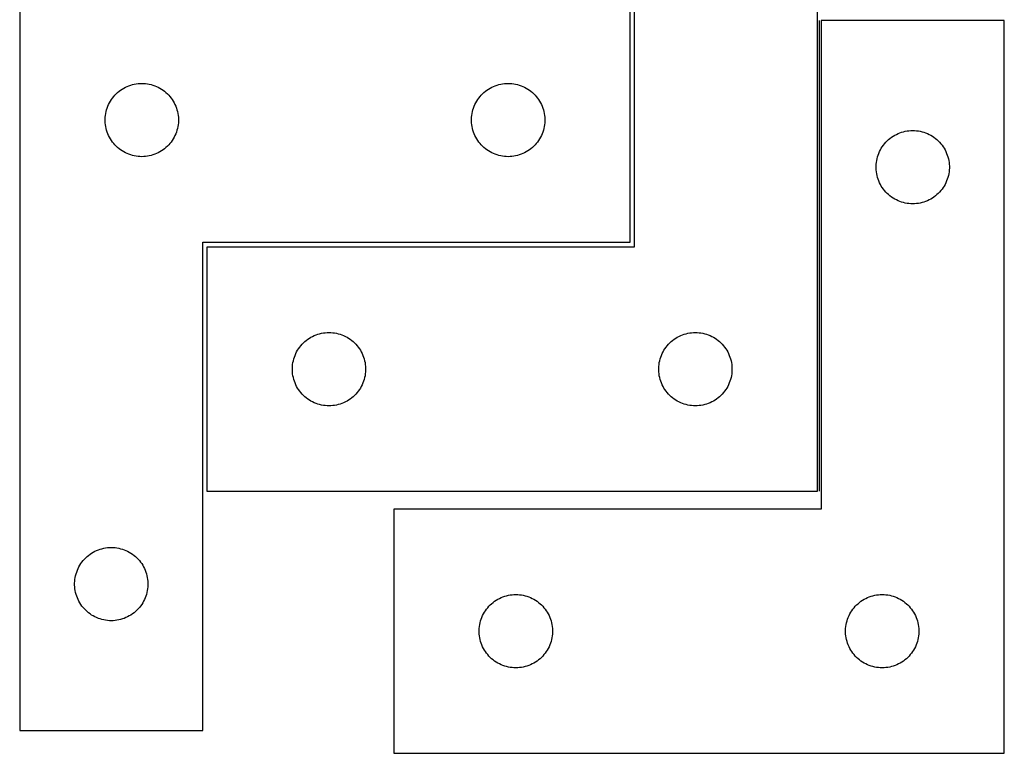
# Model space of a CAD drawing. Header units: millimetres. Extents: x 7 to 1489, y 7 to 488.
# Tile 5 of 6: x 1051 to 1454, y 7 to 307. Entities that reach past the tile are written whole.
import ezdxf

# ---------------------------------------------------------------- set-up
doc = ezdxf.new("R2010")
doc.units = ezdxf.units.MM
doc.layers.add('COMMON', color=5, linetype='CONTINUOUS', true_color=0x0000ff)
doc.layers.add('CUT', color=7, linetype='CONTINUOUS', true_color=0x000000)

msp = doc.modelspace()

# ---------------------------------------------------------------- linework, layer by layer
at = {"layer": 'COMMON'}
msp.add_line((1378.29483, 306.680689), (1378.29483, 113.963401), dxfattribs=at)
at = {"layer": 'CUT'}
for p, q in [((1302.54483, 413.963401), (1302.54483, 213.963401)), ((1377.54483, 113.963401), (1377.54483, 413.963401)), ((1050.903524, 315.96414), (1050.903524, 15.96414)), ((1300.903524, 215.96414), (1300.903524, 315.96414)), ((1454.044831, 306.680689), (1379.044831, 306.680689)), ((1379.044831, 306.680689), (1379.044831, 106.680689)), ((1454.044831, 6.680689), (1454.044831, 306.680689)), ((1091.594382, 277.725937), (1092.212208, 278.189565)), ((1092.212208, 278.189565), (1092.853081, 278.620774)), ((1092.853081, 278.620774), (1093.515303, 279.018419)), ((1093.515303, 279.018419), (1094.197117, 279.381446)), ((1094.197117, 279.381446), (1094.896716, 279.708894)), ((1094.896716, 279.708894), (1095.612243, 279.999892)), ((1095.612243, 279.999892), (1096.341802, 280.253671)), ((1096.341802, 280.253671), (1097.083457, 280.469556)), ((1097.083457, 280.469556), (1097.835243, 280.646975)), ((1097.835243, 280.646975), (1098.595166, 280.785459)), ((1098.595166, 280.785459), (1099.361209, 280.884638)), ((1099.361209, 280.884638), (1100.131343, 280.944252)), ((1100.131343, 280.944252), (1100.903524, 280.96414)), ((1100.903524, 280.96414), (1101.675706, 280.944252)), ((1101.675706, 280.944252), (1102.445839, 280.884638)), ((1102.445839, 280.884638), (1103.211883, 280.785459)), ((1103.211883, 280.785459), (1103.971805, 280.646975)), ((1103.971805, 280.646975), (1104.723591, 280.469556)), ((1104.723591, 280.469556), (1105.465247, 280.253671)), ((1105.465247, 280.253671), (1106.194806, 279.999892)), ((1106.194806, 279.999892), (1106.910333, 279.708894)), ((1106.910333, 279.708894), (1107.609931, 279.381446)), ((1107.609931, 279.381446), (1108.291745, 279.018419)), ((1108.291745, 279.018419), (1108.953967, 278.620774)), ((1108.953967, 278.620774), (1109.594841, 278.189565)), ((1109.594841, 278.189565), (1110.212666, 277.725937)), ((1241.594382, 277.725937), (1242.212208, 278.189565)), ((1242.212208, 278.189565), (1242.853081, 278.620774)), ((1242.853081, 278.620774), (1243.515303, 279.018419)), ((1243.515303, 279.018419), (1244.197117, 279.381446)), ((1244.197117, 279.381446), (1244.896716, 279.708894)), ((1244.896716, 279.708894), (1245.612243, 279.999892)), ((1245.612243, 279.999892), (1246.341802, 280.253671)), ((1246.341802, 280.253671), (1247.083457, 280.469556)), ((1247.083457, 280.469556), (1247.835243, 280.646975)), ((1247.835243, 280.646975), (1248.595166, 280.785459)), ((1248.595166, 280.785459), (1249.361209, 280.884638)), ((1249.361209, 280.884638), (1250.131343, 280.944252)), ((1250.131343, 280.944252), (1250.903524, 280.96414)), ((1250.903524, 280.96414), (1251.675706, 280.944252)), ((1251.675706, 280.944252), (1252.445839, 280.884638)), ((1252.445839, 280.884638), (1253.211883, 280.785459)), ((1253.211883, 280.785459), (1253.971805, 280.646975)), ((1253.971805, 280.646975), (1254.723591, 280.469556)), ((1254.723591, 280.469556), (1255.465247, 280.253671)), ((1255.465247, 280.253671), (1256.194806, 279.999892)), ((1256.194806, 279.999892), (1256.910333, 279.708894)), ((1256.910333, 279.708894), (1257.609931, 279.381446)), ((1257.609931, 279.381446), (1258.291745, 279.018419)), ((1258.291745, 279.018419), (1258.953967, 278.620774)), ((1258.953967, 278.620774), (1259.594841, 278.189565)), ((1259.594841, 278.189565), (1260.212666, 277.725937)), ((1088.043805, 273.686032), (1088.458369, 274.337796)), ((1088.458369, 274.337796), (1088.905936, 274.967354)), ((1088.905936, 274.967354), (1089.385318, 275.573038)), ((1089.385318, 275.573038), (1089.895244, 276.15324)), ((1089.895244, 276.15324), (1090.434362, 276.706423)), ((1090.434362, 276.706423), (1091.001242, 277.231119)), ((1091.001242, 277.231119), (1091.594382, 277.725937)), ((1110.212666, 277.725937), (1110.805806, 277.231119)), ((1110.805806, 277.231119), (1111.372687, 276.706423)), ((1111.372687, 276.706423), (1111.911805, 276.15324)), ((1111.911805, 276.15324), (1112.421731, 275.573038)), ((1112.421731, 275.573038), (1112.901113, 274.967354)), ((1112.901113, 274.967354), (1113.348679, 274.337796)), ((1113.348679, 274.337796), (1113.763244, 273.686032)), ((1238.043805, 273.686032), (1238.458369, 274.337796)), ((1238.458369, 274.337796), (1238.905936, 274.967354)), ((1238.905936, 274.967354), (1239.385318, 275.573038)), ((1239.385318, 275.573038), (1239.895244, 276.15324)), ((1239.895244, 276.15324), (1240.434362, 276.706423)), ((1240.434362, 276.706423), (1241.001242, 277.231119)), ((1241.001242, 277.231119), (1241.594382, 277.725937)), ((1260.212666, 277.725937), (1260.805806, 277.231119)), ((1260.805806, 277.231119), (1261.372687, 276.706423)), ((1261.372687, 276.706423), (1261.911805, 276.15324)), ((1261.911805, 276.15324), (1262.421731, 275.573038)), ((1262.421731, 275.573038), (1262.901113, 274.967354)), ((1262.901113, 274.967354), (1263.348679, 274.337796)), ((1263.348679, 274.337796), (1263.763244, 273.686032)), ((1086.304559, 269.409456), (1086.501276, 270.156425)), ((1086.501276, 270.156425), (1086.736186, 270.892276)), ((1086.736186, 270.892276), (1087.008665, 271.615059)), ((1087.008665, 271.615059), (1087.31799, 272.322856)), ((1087.31799, 272.322856), (1087.663342, 273.013791)), ((1087.663342, 273.013791), (1088.043805, 273.686032)), ((1113.763244, 273.686032), (1114.143706, 273.013791)), ((1114.143706, 273.013791), (1114.489058, 272.322856)), ((1114.489058, 272.322856), (1114.798384, 271.615059)), ((1114.798384, 271.615059), (1115.070863, 270.892276)), ((1115.070863, 270.892276), (1115.305772, 270.156425)), ((1115.305772, 270.156425), (1115.50249, 269.409456)), ((1236.304559, 269.409456), (1236.501276, 270.156425)), ((1236.501276, 270.156425), (1236.736186, 270.892276)), ((1236.736186, 270.892276), (1237.008665, 271.615059)), ((1237.008665, 271.615059), (1237.31799, 272.322856)), ((1237.31799, 272.322856), (1237.663342, 273.013791)), ((1237.663342, 273.013791), (1238.043805, 273.686032)), ((1263.763244, 273.686032), (1264.143706, 273.013791)), ((1264.143706, 273.013791), (1264.489058, 272.322856)), ((1264.489058, 272.322856), (1264.798384, 271.615059)), ((1264.798384, 271.615059), (1265.070863, 270.892276)), ((1265.070863, 270.892276), (1265.305772, 270.156425)), ((1265.305772, 270.156425), (1265.50249, 269.409456)), ((1085.908497, 266.350359), (1085.948261, 267.121772)), ((1085.908497, 265.577921), (1085.908497, 266.350359)), ((1085.948261, 267.121772), (1086.027684, 267.890116)), ((1086.027684, 267.890116), (1086.146555, 268.653352)), ((1086.146555, 268.653352), (1086.304559, 269.409456)), ((1115.50249, 269.409456), (1115.660494, 268.653352)), ((1115.660494, 268.653352), (1115.779364, 267.890116)), ((1115.779364, 267.890116), (1115.858787, 267.121772)), ((1115.858787, 267.121772), (1115.898551, 266.350359)), ((1115.898551, 266.350359), (1115.898551, 265.577921)), ((1235.908497, 266.350359), (1235.948261, 267.121772)), ((1235.908497, 265.577921), (1235.908497, 266.350359)), ((1235.948261, 267.121772), (1236.027684, 267.890116)), ((1236.027684, 267.890116), (1236.146555, 268.653352)), ((1236.146555, 268.653352), (1236.304559, 269.409456)), ((1265.50249, 269.409456), (1265.660494, 268.653352)), ((1265.660494, 268.653352), (1265.779364, 267.890116)), ((1265.779364, 267.890116), (1265.858787, 267.121772)), ((1265.858787, 267.121772), (1265.898551, 266.350359)), ((1265.898551, 266.350359), (1265.898551, 265.577921)), ((1085.948261, 264.806508), (1085.908497, 265.577921)), ((1086.027684, 264.038165), (1085.948261, 264.806508)), ((1086.146555, 263.274929), (1086.027684, 264.038165)), ((1086.304559, 262.518824), (1086.146555, 263.274929)), ((1086.501276, 261.771856), (1086.304559, 262.518824)), ((1115.50249, 262.518824), (1115.305772, 261.771856)), ((1115.660494, 263.274929), (1115.50249, 262.518824)), ((1115.779364, 264.038165), (1115.660494, 263.274929)), ((1115.858787, 264.806508), (1115.779364, 264.038165)), ((1115.898551, 265.577921), (1115.858787, 264.806508)), ((1235.948261, 264.806508), (1235.908497, 265.577921)), ((1236.027684, 264.038165), (1235.948261, 264.806508)), ((1236.146555, 263.274929), (1236.027684, 264.038165)), ((1236.304559, 262.518824), (1236.146555, 263.274929)), ((1236.501276, 261.771856), (1236.304559, 262.518824)), ((1265.50249, 262.518824), (1265.305772, 261.771856)), ((1265.660494, 263.274929), (1265.50249, 262.518824)), ((1265.779364, 264.038165), (1265.660494, 263.274929)), ((1265.858787, 264.806508), (1265.779364, 264.038165)), ((1265.898551, 265.577921), (1265.858787, 264.806508)), ((1086.736186, 261.036004), (1086.501276, 261.771856)), ((1087.008665, 260.313222), (1086.736186, 261.036004)), ((1087.31799, 259.605424), (1087.008665, 260.313222)), ((1087.663342, 258.914489), (1087.31799, 259.605424)), ((1088.043805, 258.242248), (1087.663342, 258.914489)), ((1088.458369, 257.590484), (1088.043805, 258.242248)), ((1113.763244, 258.242248), (1113.348679, 257.590484)), ((1114.143706, 258.914489), (1113.763244, 258.242248)), ((1114.489058, 259.605424), (1114.143706, 258.914489)), ((1114.798384, 260.313222), (1114.489058, 259.605424)), ((1115.070863, 261.036004), (1114.798384, 260.313222)), ((1115.305772, 261.771856), (1115.070863, 261.036004)), ((1236.736186, 261.036004), (1236.501276, 261.771856)), ((1237.008665, 260.313222), (1236.736186, 261.036004)), ((1237.31799, 259.605424), (1237.008665, 260.313222)), ((1237.663342, 258.914489), (1237.31799, 259.605424)), ((1238.043805, 258.242248), (1237.663342, 258.914489)), ((1238.458369, 257.590484), (1238.043805, 258.242248)), ((1263.763244, 258.242248), (1263.348679, 257.590484)), ((1264.143706, 258.914489), (1263.763244, 258.242248)), ((1264.489058, 259.605424), (1264.143706, 258.914489)), ((1264.798384, 260.313222), (1264.489058, 259.605424)), ((1265.070863, 261.036004), (1264.798384, 260.313222)), ((1265.305772, 261.771856), (1265.070863, 261.036004)), ((1406.642549, 257.947668), (1407.235689, 258.442486)), ((1407.235689, 258.442486), (1407.853514, 258.906114)), ((1407.853514, 258.906114), (1408.494388, 259.337323)), ((1408.494388, 259.337323), (1409.15661, 259.734968)), ((1409.15661, 259.734968), (1409.838424, 260.097995)), ((1409.838424, 260.097995), (1410.538022, 260.425443)), ((1410.538022, 260.425443), (1411.25355, 260.716441)), ((1411.25355, 260.716441), (1411.983108, 260.97022)), ((1411.983108, 260.97022), (1412.724764, 261.186105)), ((1412.724764, 261.186105), (1413.47655, 261.363524)), ((1413.47655, 261.363524), (1414.236472, 261.502008)), ((1414.236472, 261.502008), (1415.002516, 261.601187)), ((1415.002516, 261.601187), (1415.77265, 261.660801)), ((1415.77265, 261.660801), (1416.544831, 261.680689)), ((1416.544831, 261.680689), (1417.317012, 261.660801)), ((1417.317012, 261.660801), (1418.087146, 261.601187)), ((1418.087146, 261.601187), (1418.85319, 261.502008)), ((1418.85319, 261.502008), (1419.613112, 261.363524)), ((1419.613112, 261.363524), (1420.364898, 261.186105)), ((1420.364898, 261.186105), (1421.106553, 260.97022)), ((1421.106553, 260.97022), (1421.836112, 260.716441)), ((1421.836112, 260.716441), (1422.551639, 260.425443)), ((1422.551639, 260.425443), (1423.251238, 260.097995)), ((1423.251238, 260.097995), (1423.933052, 259.734968)), ((1423.933052, 259.734968), (1424.595274, 259.337323)), ((1424.595274, 259.337323), (1425.236147, 258.906114)), ((1425.236147, 258.906114), (1425.853973, 258.442486)), ((1425.853973, 258.442486), (1426.447113, 257.947668)), ((1088.905936, 256.960926), (1088.458369, 257.590484)), ((1089.385318, 256.355242), (1088.905936, 256.960926)), ((1089.895244, 255.77504), (1089.385318, 256.355242)), ((1090.434362, 255.221857), (1089.895244, 255.77504)), ((1091.001242, 254.697161), (1090.434362, 255.221857)), ((1091.594382, 254.202343), (1091.001242, 254.697161)), ((1092.212208, 253.738715), (1091.594382, 254.202343)), ((1110.212666, 254.202343), (1109.594841, 253.738715)), ((1110.805806, 254.697161), (1110.212666, 254.202343)), ((1111.372687, 255.221857), (1110.805806, 254.697161)), ((1111.911805, 255.77504), (1111.372687, 255.221857)), ((1112.421731, 256.355242), (1111.911805, 255.77504)), ((1112.901113, 256.960926), (1112.421731, 256.355242)), ((1113.348679, 257.590484), (1112.901113, 256.960926)), ((1238.905936, 256.960926), (1238.458369, 257.590484)), ((1239.385318, 256.355242), (1238.905936, 256.960926)), ((1239.895244, 255.77504), (1239.385318, 256.355242)), ((1240.434362, 255.221857), (1239.895244, 255.77504)), ((1241.001242, 254.697161), (1240.434362, 255.221857)), ((1241.594382, 254.202343), (1241.001242, 254.697161)), ((1242.212208, 253.738715), (1241.594382, 254.202343)), ((1260.212666, 254.202343), (1259.594841, 253.738715)), ((1260.805806, 254.697161), (1260.212666, 254.202343)), ((1261.372687, 255.221857), (1260.805806, 254.697161)), ((1261.911805, 255.77504), (1261.372687, 255.221857)), ((1262.421731, 256.355242), (1261.911805, 255.77504)), ((1262.901113, 256.960926), (1262.421731, 256.355242)), ((1263.348679, 257.590484), (1262.901113, 256.960926)), ((1403.304649, 253.73034), (1403.685111, 254.402581)), ((1403.685111, 254.402581), (1404.099676, 255.054345)), ((1404.099676, 255.054345), (1404.547242, 255.683903)), ((1404.547242, 255.683903), (1405.026624, 256.289587)), ((1405.026624, 256.289587), (1405.53655, 256.869789)), ((1405.53655, 256.869789), (1406.075669, 257.422972)), ((1406.075669, 257.422972), (1406.642549, 257.947668)), ((1426.447113, 257.947668), (1427.013993, 257.422972)), ((1427.013993, 257.422972), (1427.553111, 256.869789)), ((1427.553111, 256.869789), (1428.063038, 256.289587)), ((1428.063038, 256.289587), (1428.54242, 255.683903)), ((1428.54242, 255.683903), (1428.989986, 255.054345)), ((1428.989986, 255.054345), (1429.40455, 254.402581)), ((1429.40455, 254.402581), (1429.785013, 253.73034)), ((1092.853081, 253.307507), (1092.212208, 253.738715)), ((1093.515303, 252.909862), (1092.853081, 253.307507)), ((1094.197117, 252.546834), (1093.515303, 252.909862)), ((1094.896716, 252.219387), (1094.197117, 252.546834)), ((1095.612243, 251.928388), (1094.896716, 252.219387)), ((1096.341802, 251.674609), (1095.612243, 251.928388)), ((1097.083457, 251.458724), (1096.341802, 251.674609)), ((1097.835243, 251.281305), (1097.083457, 251.458724)), ((1098.595166, 251.142822), (1097.835243, 251.281305)), ((1099.361209, 251.043642), (1098.595166, 251.142822)), ((1100.131343, 250.984029), (1099.361209, 251.043642)), ((1100.903524, 250.96414), (1100.131343, 250.984029)), ((1101.675706, 250.984029), (1100.903524, 250.96414)), ((1102.445839, 251.043642), (1101.675706, 250.984029)), ((1103.211883, 251.142822), (1102.445839, 251.043642)), ((1103.971805, 251.281305), (1103.211883, 251.142822)), ((1104.723591, 251.458724), (1103.971805, 251.281305)), ((1105.465247, 251.674609), (1104.723591, 251.458724)), ((1106.194806, 251.928388), (1105.465247, 251.674609)), ((1106.910333, 252.219387), (1106.194806, 251.928388)), ((1107.609931, 252.546834), (1106.910333, 252.219387)), ((1108.291745, 252.909862), (1107.609931, 252.546834)), ((1108.953967, 253.307507), (1108.291745, 252.909862)), ((1109.594841, 253.738715), (1108.953967, 253.307507)), ((1242.853081, 253.307507), (1242.212208, 253.738715)), ((1243.515303, 252.909862), (1242.853081, 253.307507)), ((1244.197117, 252.546834), (1243.515303, 252.909862)), ((1244.896716, 252.219387), (1244.197117, 252.546834)), ((1245.612243, 251.928388), (1244.896716, 252.219387)), ((1246.341802, 251.674609), (1245.612243, 251.928388)), ((1247.083457, 251.458724), (1246.341802, 251.674609)), ((1247.835243, 251.281305), (1247.083457, 251.458724)), ((1248.595166, 251.142822), (1247.835243, 251.281305)), ((1249.361209, 251.043642), (1248.595166, 251.142822)), ((1250.131343, 250.984029), (1249.361209, 251.043642)), ((1250.903524, 250.96414), (1250.131343, 250.984029)), ((1251.675706, 250.984029), (1250.903524, 250.96414)), ((1252.445839, 251.043642), (1251.675706, 250.984029)), ((1253.211883, 251.142822), (1252.445839, 251.043642)), ((1253.971805, 251.281305), (1253.211883, 251.142822)), ((1254.723591, 251.458724), (1253.971805, 251.281305)), ((1255.465247, 251.674609), (1254.723591, 251.458724)), ((1256.194806, 251.928388), (1255.465247, 251.674609)), ((1256.910333, 252.219387), (1256.194806, 251.928388)), ((1257.609931, 252.546834), (1256.910333, 252.219387)), ((1258.291745, 252.909862), (1257.609931, 252.546834)), ((1258.953967, 253.307507), (1258.291745, 252.909862)), ((1259.594841, 253.738715), (1258.953967, 253.307507)), ((1401.787862, 249.369901), (1401.945865, 250.126005)), ((1401.945865, 250.126005), (1402.142583, 250.872974)), ((1402.142583, 250.872974), (1402.377492, 251.608825)), ((1402.377492, 251.608825), (1402.649971, 252.331608)), ((1402.649971, 252.331608), (1402.959297, 253.039405)), ((1402.959297, 253.039405), (1403.304649, 253.73034)), ((1429.785013, 253.73034), (1430.130365, 253.039405)), ((1430.130365, 253.039405), (1430.43969, 252.331608)), ((1430.43969, 252.331608), (1430.712169, 251.608825)), ((1430.712169, 251.608825), (1430.947079, 250.872974)), ((1430.947079, 250.872974), (1431.143797, 250.126005)), ((1431.143797, 250.126005), (1431.3018, 249.369901)), ((1401.549804, 247.066908), (1401.589568, 247.838321)), ((1401.549804, 246.29447), (1401.549804, 247.066908)), ((1401.589568, 245.523057), (1401.549804, 246.29447)), ((1401.589568, 247.838321), (1401.668991, 248.606665)), ((1401.668991, 248.606665), (1401.787862, 249.369901)), ((1431.3018, 249.369901), (1431.420671, 248.606665)), ((1431.420671, 248.606665), (1431.500094, 247.838321)), ((1431.500094, 247.838321), (1431.539858, 247.066908)), ((1431.539858, 246.29447), (1431.500094, 245.523057)), ((1431.539858, 247.066908), (1431.539858, 246.29447)), ((1401.668991, 244.754714), (1401.589568, 245.523057)), ((1401.787862, 243.991478), (1401.668991, 244.754714)), ((1401.945865, 243.235373), (1401.787862, 243.991478)), ((1402.142583, 242.488405), (1401.945865, 243.235373)), ((1402.377492, 241.752553), (1402.142583, 242.488405)), ((1430.947079, 242.488405), (1430.712169, 241.752553)), ((1431.143797, 243.235373), (1430.947079, 242.488405)), ((1431.3018, 243.991478), (1431.143797, 243.235373)), ((1431.420671, 244.754714), (1431.3018, 243.991478)), ((1431.500094, 245.523057), (1431.420671, 244.754714)), ((1402.649971, 241.029771), (1402.377492, 241.752553)), ((1402.959297, 240.321973), (1402.649971, 241.029771)), ((1403.304649, 239.631038), (1402.959297, 240.321973)), ((1403.685111, 238.958797), (1403.304649, 239.631038)), ((1404.099676, 238.307033), (1403.685111, 238.958797)), ((1404.547242, 237.677475), (1404.099676, 238.307033)), ((1428.989986, 238.307033), (1428.54242, 237.677475)), ((1429.40455, 238.958797), (1428.989986, 238.307033)), ((1429.785013, 239.631038), (1429.40455, 238.958797)), ((1430.130365, 240.321973), (1429.785013, 239.631038)), ((1430.43969, 241.029771), (1430.130365, 240.321973)), ((1430.712169, 241.752553), (1430.43969, 241.029771)), ((1405.026624, 237.071791), (1404.547242, 237.677475)), ((1405.53655, 236.491589), (1405.026624, 237.071791)), ((1406.075669, 235.938406), (1405.53655, 236.491589)), ((1406.642549, 235.41371), (1406.075669, 235.938406)), ((1407.235689, 234.918892), (1406.642549, 235.41371)), ((1407.853514, 234.455264), (1407.235689, 234.918892)), ((1408.494388, 234.024056), (1407.853514, 234.455264)), ((1409.15661, 233.626411), (1408.494388, 234.024056)), ((1424.595274, 234.024056), (1423.933052, 233.626411)), ((1425.236147, 234.455264), (1424.595274, 234.024056)), ((1425.853973, 234.918892), (1425.236147, 234.455264)), ((1426.447113, 235.41371), (1425.853973, 234.918892)), ((1427.013993, 235.938406), (1426.447113, 235.41371)), ((1427.553111, 236.491589), (1427.013993, 235.938406)), ((1428.063038, 237.071791), (1427.553111, 236.491589)), ((1428.54242, 237.677475), (1428.063038, 237.071791)), ((1409.838424, 233.263383), (1409.15661, 233.626411)), ((1410.538022, 232.935936), (1409.838424, 233.263383)), ((1411.25355, 232.644937), (1410.538022, 232.935936)), ((1411.983108, 232.391158), (1411.25355, 232.644937)), ((1412.724764, 232.175273), (1411.983108, 232.391158)), ((1413.47655, 231.997854), (1412.724764, 232.175273)), ((1414.236472, 231.859371), (1413.47655, 231.997854)), ((1415.002516, 231.760191), (1414.236472, 231.859371)), ((1415.77265, 231.700578), (1415.002516, 231.760191)), ((1416.544831, 231.680689), (1415.77265, 231.700578)), ((1417.317012, 231.700578), (1416.544831, 231.680689)), ((1418.087146, 231.760191), (1417.317012, 231.700578)), ((1418.85319, 231.859371), (1418.087146, 231.760191)), ((1419.613112, 231.997854), (1418.85319, 231.859371)), ((1420.364898, 232.175273), (1419.613112, 231.997854)), ((1421.106553, 232.391158), (1420.364898, 232.175273)), ((1421.836112, 232.644937), (1421.106553, 232.391158)), ((1422.551639, 232.935936), (1421.836112, 232.644937)), ((1423.251238, 233.263383), (1422.551639, 232.935936)), ((1423.933052, 233.626411), (1423.251238, 233.263383)), ((1125.903524, 15.96414), (1125.903524, 215.96414)), ((1125.903524, 215.96414), (1300.903524, 215.96414)), ((1302.54483, 213.963401), (1127.54483, 213.963401)), ((1127.54483, 213.963401), (1127.54483, 113.963401)), ((1170.838423, 177.380707), (1171.538021, 177.708154)), ((1171.538021, 177.708154), (1172.253549, 177.999153)), ((1172.253549, 177.999153), (1172.983107, 178.252931)), ((1172.983107, 178.252931), (1173.724763, 178.468817)), ((1173.724763, 178.468817), (1174.476549, 178.646236)), ((1174.476549, 178.646236), (1175.236471, 178.784719)), ((1175.236471, 178.784719), (1176.002515, 178.883899)), ((1176.002515, 178.883899), (1176.772649, 178.943512)), ((1176.772649, 178.943512), (1177.54483, 178.963401)), ((1177.54483, 178.963401), (1178.317011, 178.943512)), ((1178.317011, 178.943512), (1179.087145, 178.883899)), ((1179.087145, 178.883899), (1179.853189, 178.784719)), ((1179.853189, 178.784719), (1180.613111, 178.646236)), ((1180.613111, 178.646236), (1181.364897, 178.468817)), ((1181.364897, 178.468817), (1182.106552, 178.252931)), ((1182.106552, 178.252931), (1182.836111, 177.999153)), ((1182.836111, 177.999153), (1183.551638, 177.708154)), ((1183.551638, 177.708154), (1184.251237, 177.380707)), ((1320.838423, 177.380707), (1321.538021, 177.708154)), ((1321.538021, 177.708154), (1322.253549, 177.999153)), ((1322.253549, 177.999153), (1322.983107, 178.252931)), ((1322.983107, 178.252931), (1323.724763, 178.468817)), ((1323.724763, 178.468817), (1324.476549, 178.646236)), ((1324.476549, 178.646236), (1325.236471, 178.784719)), ((1325.236471, 178.784719), (1326.002515, 178.883899)), ((1326.002515, 178.883899), (1326.772649, 178.943512)), ((1326.772649, 178.943512), (1327.54483, 178.963401)), ((1327.54483, 178.963401), (1328.317011, 178.943512)), ((1328.317011, 178.943512), (1329.087145, 178.883899)), ((1329.087145, 178.883899), (1329.853189, 178.784719)), ((1329.853189, 178.784719), (1330.613111, 178.646236)), ((1330.613111, 178.646236), (1331.364897, 178.468817)), ((1331.364897, 178.468817), (1332.106552, 178.252931)), ((1332.106552, 178.252931), (1332.836111, 177.999153)), ((1332.836111, 177.999153), (1333.551638, 177.708154)), ((1333.551638, 177.708154), (1334.251237, 177.380707)), ((1165.547241, 172.966615), (1166.026623, 173.572298)), ((1166.026623, 173.572298), (1166.536549, 174.152501)), ((1166.536549, 174.152501), (1167.075668, 174.705684)), ((1167.075668, 174.705684), (1167.642548, 175.23038)), ((1167.642548, 175.23038), (1168.235688, 175.725198)), ((1168.235688, 175.725198), (1168.853513, 176.188826)), ((1168.853513, 176.188826), (1169.494387, 176.620034)), ((1169.494387, 176.620034), (1170.156609, 177.017679)), ((1170.156609, 177.017679), (1170.838423, 177.380707)), ((1184.251237, 177.380707), (1184.933051, 177.017679)), ((1184.933051, 177.017679), (1185.595273, 176.620034)), ((1185.595273, 176.620034), (1186.236146, 176.188826)), ((1186.236146, 176.188826), (1186.853972, 175.725198)), ((1186.853972, 175.725198), (1187.447112, 175.23038)), ((1187.447112, 175.23038), (1188.013992, 174.705684)), ((1188.013992, 174.705684), (1188.55311, 174.152501)), ((1188.55311, 174.152501), (1189.063037, 173.572298)), ((1189.063037, 173.572298), (1189.542419, 172.966615)), ((1315.547241, 172.966615), (1316.026623, 173.572298)), ((1316.026623, 173.572298), (1316.536549, 174.152501)), ((1316.536549, 174.152501), (1317.075668, 174.705684)), ((1317.075668, 174.705684), (1317.642548, 175.23038)), ((1317.642548, 175.23038), (1318.235688, 175.725198)), ((1318.235688, 175.725198), (1318.853513, 176.188826)), ((1318.853513, 176.188826), (1319.494387, 176.620034)), ((1319.494387, 176.620034), (1320.156609, 177.017679)), ((1320.156609, 177.017679), (1320.838423, 177.380707)), ((1334.251237, 177.380707), (1334.933051, 177.017679)), ((1334.933051, 177.017679), (1335.595273, 176.620034)), ((1335.595273, 176.620034), (1336.236146, 176.188826)), ((1336.236146, 176.188826), (1336.853972, 175.725198)), ((1336.853972, 175.725198), (1337.447112, 175.23038)), ((1337.447112, 175.23038), (1338.013992, 174.705684)), ((1338.013992, 174.705684), (1338.55311, 174.152501)), ((1338.55311, 174.152501), (1339.063037, 173.572298)), ((1339.063037, 173.572298), (1339.542419, 172.966615)), ((1163.377491, 168.891537), (1163.64997, 169.614319)), ((1163.64997, 169.614319), (1163.959296, 170.322117)), ((1163.959296, 170.322117), (1164.304648, 171.013052)), ((1164.304648, 171.013052), (1164.68511, 171.685293)), ((1164.68511, 171.685293), (1165.099675, 172.337057)), ((1165.099675, 172.337057), (1165.547241, 172.966615)), ((1189.542419, 172.966615), (1189.989985, 172.337057)), ((1189.989985, 172.337057), (1190.404549, 171.685293)), ((1190.404549, 171.685293), (1190.785012, 171.013052)), ((1190.785012, 171.013052), (1191.130364, 170.322117)), ((1191.130364, 170.322117), (1191.439689, 169.614319)), ((1191.439689, 169.614319), (1191.712168, 168.891537)), ((1313.377491, 168.891537), (1313.64997, 169.614319)), ((1313.64997, 169.614319), (1313.959296, 170.322117)), ((1313.959296, 170.322117), (1314.304648, 171.013052)), ((1314.304648, 171.013052), (1314.68511, 171.685293)), ((1314.68511, 171.685293), (1315.099675, 172.337057)), ((1315.099675, 172.337057), (1315.547241, 172.966615)), ((1339.542419, 172.966615), (1339.989985, 172.337057)), ((1339.989985, 172.337057), (1340.404549, 171.685293)), ((1340.404549, 171.685293), (1340.785012, 171.013052)), ((1340.785012, 171.013052), (1341.130364, 170.322117)), ((1341.130364, 170.322117), (1341.439689, 169.614319)), ((1341.439689, 169.614319), (1341.712168, 168.891537)), ((1162.589567, 165.121033), (1162.66899, 165.889376)), ((1162.66899, 165.889376), (1162.787861, 166.652612)), ((1162.787861, 166.652612), (1162.945864, 167.408717)), ((1162.945864, 167.408717), (1163.142582, 168.155685)), ((1163.142582, 168.155685), (1163.377491, 168.891537)), ((1191.712168, 168.891537), (1191.947078, 168.155685)), ((1191.947078, 168.155685), (1192.143796, 167.408717)), ((1192.143796, 167.408717), (1192.301799, 166.652612)), ((1192.301799, 166.652612), (1192.42067, 165.889376)), ((1192.42067, 165.889376), (1192.500093, 165.121033)), ((1312.589567, 165.121033), (1312.66899, 165.889376)), ((1312.66899, 165.889376), (1312.787861, 166.652612)), ((1312.787861, 166.652612), (1312.945864, 167.408717)), ((1312.945864, 167.408717), (1313.142582, 168.155685)), ((1313.142582, 168.155685), (1313.377491, 168.891537)), ((1341.712168, 168.891537), (1341.947078, 168.155685)), ((1341.947078, 168.155685), (1342.143796, 167.408717)), ((1342.143796, 167.408717), (1342.301799, 166.652612)), ((1342.301799, 166.652612), (1342.42067, 165.889376)), ((1342.42067, 165.889376), (1342.500093, 165.121033)), ((1162.549803, 164.349619), (1162.589567, 165.121033)), ((1162.549803, 163.577182), (1162.549803, 164.349619)), ((1162.589567, 162.805769), (1162.549803, 163.577182)), ((1162.66899, 162.037425), (1162.589567, 162.805769)), ((1162.787861, 161.274189), (1162.66899, 162.037425)), ((1162.945864, 160.518085), (1162.787861, 161.274189)), ((1192.301799, 161.274189), (1192.143796, 160.518085)), ((1192.42067, 162.037425), (1192.301799, 161.274189)), ((1192.500093, 162.805769), (1192.42067, 162.037425)), ((1192.500093, 165.121033), (1192.539857, 164.349619)), ((1192.539857, 163.577182), (1192.500093, 162.805769)), ((1192.539857, 164.349619), (1192.539857, 163.577182)), ((1312.549803, 164.349619), (1312.589567, 165.121033)), ((1312.549803, 163.577182), (1312.549803, 164.349619)), ((1312.589567, 162.805769), (1312.549803, 163.577182)), ((1312.66899, 162.037425), (1312.589567, 162.805769)), ((1312.787861, 161.274189), (1312.66899, 162.037425)), ((1312.945864, 160.518085), (1312.787861, 161.274189)), ((1342.301799, 161.274189), (1342.143796, 160.518085)), ((1342.42067, 162.037425), (1342.301799, 161.274189)), ((1342.500093, 162.805769), (1342.42067, 162.037425)), ((1342.500093, 165.121033), (1342.539857, 164.349619)), ((1342.539857, 163.577182), (1342.500093, 162.805769)), ((1342.539857, 164.349619), (1342.539857, 163.577182)), ((1163.142582, 159.771116), (1162.945864, 160.518085)), ((1163.377491, 159.035265), (1163.142582, 159.771116)), ((1163.64997, 158.312482), (1163.377491, 159.035265)), ((1163.959296, 157.604685), (1163.64997, 158.312482)), ((1164.304648, 156.91375), (1163.959296, 157.604685)), ((1191.130364, 157.604685), (1190.785012, 156.91375)), ((1191.439689, 158.312482), (1191.130364, 157.604685)), ((1191.712168, 159.035265), (1191.439689, 158.312482)), ((1191.947078, 159.771116), (1191.712168, 159.035265)), ((1192.143796, 160.518085), (1191.947078, 159.771116)), ((1313.142582, 159.771116), (1312.945864, 160.518085)), ((1313.377491, 159.035265), (1313.142582, 159.771116)), ((1313.64997, 158.312482), (1313.377491, 159.035265)), ((1313.959296, 157.604685), (1313.64997, 158.312482)), ((1314.304648, 156.91375), (1313.959296, 157.604685)), ((1341.130364, 157.604685), (1340.785012, 156.91375)), ((1341.439689, 158.312482), (1341.130364, 157.604685)), ((1341.712168, 159.035265), (1341.439689, 158.312482)), ((1341.947078, 159.771116), (1341.712168, 159.035265)), ((1342.143796, 160.518085), (1341.947078, 159.771116)), ((1164.68511, 156.241509), (1164.304648, 156.91375)), ((1165.099675, 155.589745), (1164.68511, 156.241509)), ((1165.547241, 154.960187), (1165.099675, 155.589745)), ((1166.026623, 154.354503), (1165.547241, 154.960187)), ((1166.536549, 153.774301), (1166.026623, 154.354503)), ((1167.075668, 153.221118), (1166.536549, 153.774301)), ((1167.642548, 152.696422), (1167.075668, 153.221118)), ((1188.013992, 153.221118), (1187.447112, 152.696422)), ((1188.55311, 153.774301), (1188.013992, 153.221118)), ((1189.063037, 154.354503), (1188.55311, 153.774301)), ((1189.542419, 154.960187), (1189.063037, 154.354503)), ((1189.989985, 155.589745), (1189.542419, 154.960187)), ((1190.404549, 156.241509), (1189.989985, 155.589745)), ((1190.785012, 156.91375), (1190.404549, 156.241509)), ((1314.68511, 156.241509), (1314.304648, 156.91375)), ((1315.099675, 155.589745), (1314.68511, 156.241509)), ((1315.547241, 154.960187), (1315.099675, 155.589745)), ((1316.026623, 154.354503), (1315.547241, 154.960187)), ((1316.536549, 153.774301), (1316.026623, 154.354503)), ((1317.075668, 153.221118), (1316.536549, 153.774301)), ((1317.642548, 152.696422), (1317.075668, 153.221118)), ((1338.013992, 153.221118), (1337.447112, 152.696422)), ((1338.55311, 153.774301), (1338.013992, 153.221118)), ((1339.063037, 154.354503), (1338.55311, 153.774301)), ((1339.542419, 154.960187), (1339.063037, 154.354503)), ((1339.989985, 155.589745), (1339.542419, 154.960187)), ((1340.404549, 156.241509), (1339.989985, 155.589745)), ((1340.785012, 156.91375), (1340.404549, 156.241509)), ((1168.235688, 152.201604), (1167.642548, 152.696422)), ((1168.853513, 151.737976), (1168.235688, 152.201604)), ((1169.494387, 151.306767), (1168.853513, 151.737976)), ((1170.156609, 150.909122), (1169.494387, 151.306767)), ((1170.838423, 150.546095), (1170.156609, 150.909122)), ((1171.538021, 150.218647), (1170.838423, 150.546095)), ((1172.253549, 149.927648), (1171.538021, 150.218647)), ((1172.983107, 149.67387), (1172.253549, 149.927648)), ((1173.724763, 149.457985), (1172.983107, 149.67387)), ((1174.476549, 149.280565), (1173.724763, 149.457985)), ((1175.236471, 149.142082), (1174.476549, 149.280565)), ((1180.613111, 149.280565), (1179.853189, 149.142082)), ((1181.364897, 149.457985), (1180.613111, 149.280565)), ((1182.106552, 149.67387), (1181.364897, 149.457985)), ((1182.836111, 149.927648), (1182.106552, 149.67387)), ((1183.551638, 150.218647), (1182.836111, 149.927648)), ((1184.251237, 150.546095), (1183.551638, 150.218647)), ((1184.933051, 150.909122), (1184.251237, 150.546095)), ((1185.595273, 151.306767), (1184.933051, 150.909122)), ((1186.236146, 151.737976), (1185.595273, 151.306767)), ((1186.853972, 152.201604), (1186.236146, 151.737976)), ((1187.447112, 152.696422), (1186.853972, 152.201604)), ((1318.235688, 152.201604), (1317.642548, 152.696422)), ((1318.853513, 151.737976), (1318.235688, 152.201604)), ((1319.494387, 151.306767), (1318.853513, 151.737976)), ((1320.156609, 150.909122), (1319.494387, 151.306767)), ((1320.838423, 150.546095), (1320.156609, 150.909122)), ((1321.538021, 150.218647), (1320.838423, 150.546095)), ((1322.253549, 149.927648), (1321.538021, 150.218647)), ((1322.983107, 149.67387), (1322.253549, 149.927648)), ((1323.724763, 149.457985), (1322.983107, 149.67387)), ((1324.476549, 149.280565), (1323.724763, 149.457985)), ((1325.236471, 149.142082), (1324.476549, 149.280565)), ((1330.613111, 149.280565), (1329.853189, 149.142082)), ((1331.364897, 149.457985), (1330.613111, 149.280565)), ((1332.106552, 149.67387), (1331.364897, 149.457985)), ((1332.836111, 149.927648), (1332.106552, 149.67387)), ((1333.551638, 150.218647), (1332.836111, 149.927648)), ((1334.251237, 150.546095), (1333.551638, 150.218647)), ((1334.933051, 150.909122), (1334.251237, 150.546095)), ((1335.595273, 151.306767), (1334.933051, 150.909122)), ((1336.236146, 151.737976), (1335.595273, 151.306767)), ((1336.853972, 152.201604), (1336.236146, 151.737976)), ((1337.447112, 152.696422), (1336.853972, 152.201604)), ((1176.002515, 149.042903), (1175.236471, 149.142082)), ((1176.772649, 148.983289), (1176.002515, 149.042903)), ((1177.54483, 148.963401), (1176.772649, 148.983289)), ((1178.317011, 148.983289), (1177.54483, 148.963401)), ((1179.087145, 149.042903), (1178.317011, 148.983289)), ((1179.853189, 149.142082), (1179.087145, 149.042903)), ((1326.002515, 149.042903), (1325.236471, 149.142082)), ((1326.772649, 148.983289), (1326.002515, 149.042903)), ((1327.54483, 148.963401), (1326.772649, 148.983289)), ((1328.317011, 148.983289), (1327.54483, 148.963401)), ((1329.087145, 149.042903), (1328.317011, 148.983289)), ((1329.853189, 149.142082), (1329.087145, 149.042903)), ((1127.54483, 113.963401), (1377.54483, 113.963401)), ((1379.044831, 106.680689), (1204.044831, 106.680689)), ((1204.044831, 106.680689), (1204.044831, 6.680689)), ((1080.353081, 88.620774), (1081.015303, 89.018419)), ((1081.015303, 89.018419), (1081.697117, 89.381446)), ((1081.697117, 89.381446), (1082.396716, 89.708894)), ((1082.396716, 89.708894), (1083.112243, 89.999892)), ((1083.112243, 89.999892), (1083.841802, 90.253671)), ((1083.841802, 90.253671), (1084.583457, 90.469556)), ((1084.583457, 90.469556), (1085.335243, 90.646975)), ((1085.335243, 90.646975), (1086.095166, 90.785459)), ((1086.095166, 90.785459), (1086.861209, 90.884638)), ((1086.861209, 90.884638), (1087.631343, 90.944252)), ((1087.631343, 90.944252), (1088.403524, 90.96414)), ((1088.403524, 90.96414), (1089.175706, 90.944252)), ((1089.175706, 90.944252), (1089.945839, 90.884638)), ((1089.945839, 90.884638), (1090.711883, 90.785459)), ((1090.711883, 90.785459), (1091.471805, 90.646975)), ((1091.471805, 90.646975), (1092.223591, 90.469556)), ((1092.223591, 90.469556), (1092.965247, 90.253671)), ((1092.965247, 90.253671), (1093.694806, 89.999892)), ((1093.694806, 89.999892), (1094.410333, 89.708894)), ((1094.410333, 89.708894), (1095.109931, 89.381446)), ((1095.109931, 89.381446), (1095.791745, 89.018419)), ((1095.791745, 89.018419), (1096.453967, 88.620774)), ((1075.958369, 84.337796), (1076.405936, 84.967354)), ((1076.405936, 84.967354), (1076.885318, 85.573038)), ((1076.885318, 85.573038), (1077.395244, 86.15324)), ((1077.395244, 86.15324), (1077.934362, 86.706423)), ((1077.934362, 86.706423), (1078.501242, 87.231119)), ((1078.501242, 87.231119), (1079.094382, 87.725937)), ((1079.094382, 87.725937), (1079.712208, 88.189565)), ((1079.712208, 88.189565), (1080.353081, 88.620774)), ((1096.453967, 88.620774), (1097.094841, 88.189565)), ((1097.094841, 88.189565), (1097.712666, 87.725937)), ((1097.712666, 87.725937), (1098.305806, 87.231119)), ((1098.305806, 87.231119), (1098.872687, 86.706423)), ((1098.872687, 86.706423), (1099.411805, 86.15324)), ((1099.411805, 86.15324), (1099.921731, 85.573038)), ((1099.921731, 85.573038), (1100.401113, 84.967354)), ((1100.401113, 84.967354), (1100.848679, 84.337796)), ((1074.001276, 80.156425), (1074.236186, 80.892276)), ((1074.236186, 80.892276), (1074.508665, 81.615059)), ((1074.508665, 81.615059), (1074.81799, 82.322856)), ((1074.81799, 82.322856), (1075.163342, 83.013791)), ((1075.163342, 83.013791), (1075.543805, 83.686032)), ((1075.543805, 83.686032), (1075.958369, 84.337796)), ((1100.848679, 84.337796), (1101.263244, 83.686032)), ((1101.263244, 83.686032), (1101.643706, 83.013791)), ((1101.643706, 83.013791), (1101.989058, 82.322856)), ((1101.989058, 82.322856), (1102.298384, 81.615059)), ((1102.298384, 81.615059), (1102.570863, 80.892276)), ((1102.570863, 80.892276), (1102.805772, 80.156425)), ((1073.408497, 76.350359), (1073.448261, 77.121772)), ((1073.448261, 77.121772), (1073.527684, 77.890116)), ((1073.527684, 77.890116), (1073.646555, 78.653352)), ((1073.646555, 78.653352), (1073.804559, 79.409456)), ((1073.804559, 79.409456), (1074.001276, 80.156425)), ((1102.805772, 80.156425), (1103.00249, 79.409456)), ((1103.00249, 79.409456), (1103.160494, 78.653352)), ((1103.160494, 78.653352), (1103.279364, 77.890116)), ((1103.279364, 77.890116), (1103.358787, 77.121772)), ((1103.358787, 77.121772), (1103.398551, 76.350359)), ((1073.408497, 75.577921), (1073.408497, 76.350359)), ((1073.448261, 74.806508), (1073.408497, 75.577921)), ((1073.527684, 74.038165), (1073.448261, 74.806508)), ((1073.646555, 73.274929), (1073.527684, 74.038165)), ((1073.804559, 72.518824), (1073.646555, 73.274929)), ((1103.160494, 73.274929), (1103.00249, 72.518824)), ((1103.279364, 74.038165), (1103.160494, 73.274929)), ((1103.358787, 74.806508), (1103.279364, 74.038165)), ((1103.398551, 75.577921), (1103.358787, 74.806508)), ((1103.398551, 76.350359), (1103.398551, 75.577921)), ((1074.001276, 71.771856), (1073.804559, 72.518824)), ((1074.236186, 71.036004), (1074.001276, 71.771856)), ((1074.508665, 70.313222), (1074.236186, 71.036004)), ((1074.81799, 69.605424), (1074.508665, 70.313222)), ((1075.163342, 68.914489), (1074.81799, 69.605424)), ((1075.543805, 68.242248), (1075.163342, 68.914489)), ((1101.643706, 68.914489), (1101.263244, 68.242248)), ((1101.989058, 69.605424), (1101.643706, 68.914489)), ((1102.298384, 70.313222), (1101.989058, 69.605424)), ((1102.570863, 71.036004), (1102.298384, 70.313222)), ((1102.805772, 71.771856), (1102.570863, 71.036004)), ((1103.00249, 72.518824), (1102.805772, 71.771856)), ((1244.735689, 68.442486), (1245.353514, 68.906114)), ((1245.353514, 68.906114), (1245.994388, 69.337323)), ((1245.994388, 69.337323), (1246.65661, 69.734968)), ((1246.65661, 69.734968), (1247.338424, 70.097995)), ((1247.338424, 70.097995), (1248.038022, 70.425443)), ((1248.038022, 70.425443), (1248.75355, 70.716441)), ((1248.75355, 70.716441), (1249.483108, 70.97022)), ((1249.483108, 70.97022), (1250.224764, 71.186105)), ((1250.224764, 71.186105), (1250.97655, 71.363524)), ((1250.97655, 71.363524), (1251.736472, 71.502008)), ((1251.736472, 71.502008), (1252.502516, 71.601187)), ((1252.502516, 71.601187), (1253.27265, 71.660801)), ((1253.27265, 71.660801), (1254.044831, 71.680689)), ((1254.044831, 71.680689), (1254.817012, 71.660801)), ((1254.817012, 71.660801), (1255.587146, 71.601187)), ((1255.587146, 71.601187), (1256.35319, 71.502008)), ((1256.35319, 71.502008), (1257.113112, 71.363524)), ((1257.113112, 71.363524), (1257.864898, 71.186105)), ((1257.864898, 71.186105), (1258.606553, 70.97022)), ((1258.606553, 70.97022), (1259.336112, 70.716441)), ((1259.336112, 70.716441), (1260.051639, 70.425443)), ((1260.051639, 70.425443), (1260.751238, 70.097995)), ((1260.751238, 70.097995), (1261.433052, 69.734968)), ((1261.433052, 69.734968), (1262.095274, 69.337323)), ((1262.095274, 69.337323), (1262.736147, 68.906114)), ((1262.736147, 68.906114), (1263.353973, 68.442486)), ((1394.735689, 68.442486), (1395.353514, 68.906114)), ((1395.353514, 68.906114), (1395.994388, 69.337323)), ((1395.994388, 69.337323), (1396.65661, 69.734968)), ((1396.65661, 69.734968), (1397.338424, 70.097995)), ((1397.338424, 70.097995), (1398.038022, 70.425443)), ((1398.038022, 70.425443), (1398.75355, 70.716441)), ((1398.75355, 70.716441), (1399.483108, 70.97022)), ((1399.483108, 70.97022), (1400.224764, 71.186105)), ((1400.224764, 71.186105), (1400.97655, 71.363524)), ((1400.97655, 71.363524), (1401.736472, 71.502008)), ((1401.736472, 71.502008), (1402.502516, 71.601187)), ((1402.502516, 71.601187), (1403.27265, 71.660801)), ((1403.27265, 71.660801), (1404.044831, 71.680689)), ((1404.044831, 71.680689), (1404.817012, 71.660801)), ((1404.817012, 71.660801), (1405.587146, 71.601187)), ((1405.587146, 71.601187), (1406.35319, 71.502008)), ((1406.35319, 71.502008), (1407.113112, 71.363524)), ((1407.113112, 71.363524), (1407.864898, 71.186105)), ((1407.864898, 71.186105), (1408.606553, 70.97022)), ((1408.606553, 70.97022), (1409.336112, 70.716441)), ((1409.336112, 70.716441), (1410.051639, 70.425443)), ((1410.051639, 70.425443), (1410.751238, 70.097995)), ((1410.751238, 70.097995), (1411.433052, 69.734968)), ((1411.433052, 69.734968), (1412.095274, 69.337323)), ((1412.095274, 69.337323), (1412.736147, 68.906114)), ((1412.736147, 68.906114), (1413.353973, 68.442486)), ((1075.958369, 67.590484), (1075.543805, 68.242248)), ((1076.405936, 66.960926), (1075.958369, 67.590484)), ((1076.885318, 66.355242), (1076.405936, 66.960926)), ((1077.395244, 65.77504), (1076.885318, 66.355242)), ((1077.934362, 65.221857), (1077.395244, 65.77504)), ((1078.501242, 64.697161), (1077.934362, 65.221857)), ((1079.094382, 64.202343), (1078.501242, 64.697161)), ((1098.305806, 64.697161), (1097.712666, 64.202343)), ((1098.872687, 65.221857), (1098.305806, 64.697161)), ((1099.411805, 65.77504), (1098.872687, 65.221857)), ((1099.921731, 66.355242), (1099.411805, 65.77504)), ((1100.401113, 66.960926), (1099.921731, 66.355242)), ((1100.848679, 67.590484), (1100.401113, 66.960926)), ((1101.263244, 68.242248), (1100.848679, 67.590484)), ((1241.185111, 64.402581), (1241.599676, 65.054345)), ((1241.599676, 65.054345), (1242.047242, 65.683903)), ((1242.047242, 65.683903), (1242.526624, 66.289587)), ((1242.526624, 66.289587), (1243.03655, 66.869789)), ((1243.03655, 66.869789), (1243.575669, 67.422972)), ((1243.575669, 67.422972), (1244.142549, 67.947668)), ((1244.142549, 67.947668), (1244.735689, 68.442486)), ((1263.353973, 68.442486), (1263.947113, 67.947668)), ((1263.947113, 67.947668), (1264.513993, 67.422972)), ((1264.513993, 67.422972), (1265.053111, 66.869789)), ((1265.053111, 66.869789), (1265.563038, 66.289587)), ((1265.563038, 66.289587), (1266.04242, 65.683903)), ((1266.04242, 65.683903), (1266.489986, 65.054345)), ((1266.489986, 65.054345), (1266.90455, 64.402581)), ((1391.185111, 64.402581), (1391.599676, 65.054345)), ((1391.599676, 65.054345), (1392.047242, 65.683903)), ((1392.047242, 65.683903), (1392.526624, 66.289587)), ((1392.526624, 66.289587), (1393.03655, 66.869789)), ((1393.03655, 66.869789), (1393.575669, 67.422972)), ((1393.575669, 67.422972), (1394.142549, 67.947668)), ((1394.142549, 67.947668), (1394.735689, 68.442486)), ((1413.353973, 68.442486), (1413.947113, 67.947668)), ((1413.947113, 67.947668), (1414.513993, 67.422972)), ((1414.513993, 67.422972), (1415.053111, 66.869789)), ((1415.053111, 66.869789), (1415.563038, 66.289587)), ((1415.563038, 66.289587), (1416.04242, 65.683903)), ((1416.04242, 65.683903), (1416.489986, 65.054345)), ((1416.489986, 65.054345), (1416.90455, 64.402581)), ((1079.712208, 63.738715), (1079.094382, 64.202343)), ((1080.353081, 63.307507), (1079.712208, 63.738715)), ((1081.015303, 62.909862), (1080.353081, 63.307507)), ((1081.697117, 62.546834), (1081.015303, 62.909862)), ((1082.396716, 62.219387), (1081.697117, 62.546834)), ((1083.112243, 61.928388), (1082.396716, 62.219387)), ((1083.841802, 61.674609), (1083.112243, 61.928388)), ((1084.583457, 61.458724), (1083.841802, 61.674609)), ((1085.335243, 61.281305), (1084.583457, 61.458724)), ((1086.095166, 61.142822), (1085.335243, 61.281305)), ((1086.861209, 61.043642), (1086.095166, 61.142822)), ((1087.631343, 60.984029), (1086.861209, 61.043642)), ((1088.403524, 60.96414), (1087.631343, 60.984029)), ((1089.175706, 60.984029), (1088.403524, 60.96414)), ((1089.945839, 61.043642), (1089.175706, 60.984029)), ((1090.711883, 61.142822), (1089.945839, 61.043642)), ((1091.471805, 61.281305), (1090.711883, 61.142822)), ((1092.223591, 61.458724), (1091.471805, 61.281305)), ((1092.965247, 61.674609), (1092.223591, 61.458724)), ((1093.694806, 61.928388), (1092.965247, 61.674609)), ((1094.410333, 62.219387), (1093.694806, 61.928388)), ((1095.109931, 62.546834), (1094.410333, 62.219387)), ((1095.791745, 62.909862), (1095.109931, 62.546834)), ((1096.453967, 63.307507), (1095.791745, 62.909862)), ((1097.094841, 63.738715), (1096.453967, 63.307507)), ((1097.712666, 64.202343), (1097.094841, 63.738715)), ((1239.445865, 60.126005), (1239.642583, 60.872974)), ((1239.642583, 60.872974), (1239.877492, 61.608825)), ((1239.877492, 61.608825), (1240.149971, 62.331608)), ((1240.149971, 62.331608), (1240.459297, 63.039405)), ((1240.459297, 63.039405), (1240.804649, 63.73034)), ((1240.804649, 63.73034), (1241.185111, 64.402581)), ((1266.90455, 64.402581), (1267.285013, 63.73034)), ((1267.285013, 63.73034), (1267.630365, 63.039405)), ((1267.630365, 63.039405), (1267.93969, 62.331608)), ((1267.93969, 62.331608), (1268.212169, 61.608825)), ((1268.212169, 61.608825), (1268.447079, 60.872974)), ((1268.447079, 60.872974), (1268.643797, 60.126005)), ((1389.445865, 60.126005), (1389.642583, 60.872974)), ((1389.642583, 60.872974), (1389.877492, 61.608825)), ((1389.877492, 61.608825), (1390.149971, 62.331608)), ((1390.149971, 62.331608), (1390.459297, 63.039405)), ((1390.459297, 63.039405), (1390.804649, 63.73034)), ((1390.804649, 63.73034), (1391.185111, 64.402581)), ((1416.90455, 64.402581), (1417.285013, 63.73034)), ((1417.285013, 63.73034), (1417.630365, 63.039405)), ((1417.630365, 63.039405), (1417.93969, 62.331608)), ((1417.93969, 62.331608), (1418.212169, 61.608825)), ((1418.212169, 61.608825), (1418.447079, 60.872974)), ((1418.447079, 60.872974), (1418.643797, 60.126005)), ((1239.049804, 57.066908), (1239.089568, 57.838321)), ((1239.049804, 56.29447), (1239.049804, 57.066908)), ((1239.089568, 57.838321), (1239.168991, 58.606665)), ((1239.168991, 58.606665), (1239.287862, 59.369901)), ((1239.287862, 59.369901), (1239.445865, 60.126005)), ((1268.643797, 60.126005), (1268.8018, 59.369901)), ((1268.8018, 59.369901), (1268.920671, 58.606665)), ((1268.920671, 58.606665), (1269.000094, 57.838321)), ((1269.000094, 57.838321), (1269.039858, 57.066908)), ((1269.039858, 57.066908), (1269.039858, 56.29447)), ((1389.049804, 57.066908), (1389.089568, 57.838321)), ((1389.049804, 56.29447), (1389.049804, 57.066908)), ((1389.089568, 57.838321), (1389.168991, 58.606665)), ((1389.168991, 58.606665), (1389.287862, 59.369901)), ((1389.287862, 59.369901), (1389.445865, 60.126005)), ((1418.643797, 60.126005), (1418.8018, 59.369901)), ((1418.8018, 59.369901), (1418.920671, 58.606665)), ((1418.920671, 58.606665), (1419.000094, 57.838321)), ((1419.000094, 57.838321), (1419.039858, 57.066908)), ((1419.039858, 57.066908), (1419.039858, 56.29447)), ((1239.089568, 55.523057), (1239.049804, 56.29447)), ((1239.168991, 54.754714), (1239.089568, 55.523057)), ((1239.287862, 53.991478), (1239.168991, 54.754714)), ((1239.445865, 53.235373), (1239.287862, 53.991478)), ((1239.642583, 52.488405), (1239.445865, 53.235373)), ((1239.877492, 51.752553), (1239.642583, 52.488405)), ((1268.447079, 52.488405), (1268.212169, 51.752553)), ((1268.643797, 53.235373), (1268.447079, 52.488405)), ((1268.8018, 53.991478), (1268.643797, 53.235373)), ((1268.920671, 54.754714), (1268.8018, 53.991478)), ((1269.000094, 55.523057), (1268.920671, 54.754714)), ((1269.039858, 56.29447), (1269.000094, 55.523057)), ((1389.089568, 55.523057), (1389.049804, 56.29447)), ((1389.168991, 54.754714), (1389.089568, 55.523057)), ((1389.287862, 53.991478), (1389.168991, 54.754714)), ((1389.445865, 53.235373), (1389.287862, 53.991478)), ((1389.642583, 52.488405), (1389.445865, 53.235373)), ((1389.877492, 51.752553), (1389.642583, 52.488405)), ((1418.447079, 52.488405), (1418.212169, 51.752553)), ((1418.643797, 53.235373), (1418.447079, 52.488405)), ((1418.8018, 53.991478), (1418.643797, 53.235373)), ((1418.920671, 54.754714), (1418.8018, 53.991478)), ((1419.000094, 55.523057), (1418.920671, 54.754714)), ((1419.039858, 56.29447), (1419.000094, 55.523057)), ((1240.149971, 51.029771), (1239.877492, 51.752553)), ((1240.459297, 50.321973), (1240.149971, 51.029771)), ((1240.804649, 49.631038), (1240.459297, 50.321973)), ((1241.185111, 48.958797), (1240.804649, 49.631038)), ((1241.599676, 48.307033), (1241.185111, 48.958797)), ((1266.90455, 48.958797), (1266.489986, 48.307033)), ((1267.285013, 49.631038), (1266.90455, 48.958797)), ((1267.630365, 50.321973), (1267.285013, 49.631038)), ((1267.93969, 51.029771), (1267.630365, 50.321973)), ((1268.212169, 51.752553), (1267.93969, 51.029771)), ((1390.149971, 51.029771), (1389.877492, 51.752553)), ((1390.459297, 50.321973), (1390.149971, 51.029771)), ((1390.804649, 49.631038), (1390.459297, 50.321973)), ((1391.185111, 48.958797), (1390.804649, 49.631038)), ((1391.599676, 48.307033), (1391.185111, 48.958797)), ((1416.90455, 48.958797), (1416.489986, 48.307033)), ((1417.285013, 49.631038), (1416.90455, 48.958797)), ((1417.630365, 50.321973), (1417.285013, 49.631038)), ((1417.93969, 51.029771), (1417.630365, 50.321973)), ((1418.212169, 51.752553), (1417.93969, 51.029771)), ((1242.047242, 47.677475), (1241.599676, 48.307033)), ((1242.526624, 47.071791), (1242.047242, 47.677475)), ((1243.03655, 46.491589), (1242.526624, 47.071791)), ((1243.575669, 45.938406), (1243.03655, 46.491589)), ((1244.142549, 45.41371), (1243.575669, 45.938406)), ((1244.735689, 44.918892), (1244.142549, 45.41371)), ((1245.353514, 44.455264), (1244.735689, 44.918892)), ((1245.994388, 44.024056), (1245.353514, 44.455264)), ((1262.736147, 44.455264), (1262.095274, 44.024056)), ((1263.353973, 44.918892), (1262.736147, 44.455264)), ((1263.947113, 45.41371), (1263.353973, 44.918892)), ((1264.513993, 45.938406), (1263.947113, 45.41371)), ((1265.053111, 46.491589), (1264.513993, 45.938406)), ((1265.563038, 47.071791), (1265.053111, 46.491589)), ((1266.04242, 47.677475), (1265.563038, 47.071791)), ((1266.489986, 48.307033), (1266.04242, 47.677475)), ((1392.047242, 47.677475), (1391.599676, 48.307033)), ((1392.526624, 47.071791), (1392.047242, 47.677475)), ((1393.03655, 46.491589), (1392.526624, 47.071791)), ((1393.575669, 45.938406), (1393.03655, 46.491589)), ((1394.142549, 45.41371), (1393.575669, 45.938406)), ((1394.735689, 44.918892), (1394.142549, 45.41371)), ((1395.353514, 44.455264), (1394.735689, 44.918892)), ((1395.994388, 44.024056), (1395.353514, 44.455264)), ((1412.736147, 44.455264), (1412.095274, 44.024056)), ((1413.353973, 44.918892), (1412.736147, 44.455264)), ((1413.947113, 45.41371), (1413.353973, 44.918892)), ((1414.513993, 45.938406), (1413.947113, 45.41371)), ((1415.053111, 46.491589), (1414.513993, 45.938406)), ((1415.563038, 47.071791), (1415.053111, 46.491589)), ((1416.04242, 47.677475), (1415.563038, 47.071791)), ((1416.489986, 48.307033), (1416.04242, 47.677475)), ((1246.65661, 43.626411), (1245.994388, 44.024056)), ((1247.338424, 43.263383), (1246.65661, 43.626411)), ((1248.038022, 42.935936), (1247.338424, 43.263383)), ((1248.75355, 42.644937), (1248.038022, 42.935936)), ((1249.483108, 42.391158), (1248.75355, 42.644937)), ((1250.224764, 42.175273), (1249.483108, 42.391158)), ((1250.97655, 41.997854), (1250.224764, 42.175273)), ((1251.736472, 41.859371), (1250.97655, 41.997854)), ((1252.502516, 41.760191), (1251.736472, 41.859371)), ((1253.27265, 41.700578), (1252.502516, 41.760191)), ((1254.044831, 41.680689), (1253.27265, 41.700578)), ((1254.817012, 41.700578), (1254.044831, 41.680689)), ((1255.587146, 41.760191), (1254.817012, 41.700578)), ((1256.35319, 41.859371), (1255.587146, 41.760191)), ((1257.113112, 41.997854), (1256.35319, 41.859371)), ((1257.864898, 42.175273), (1257.113112, 41.997854)), ((1258.606553, 42.391158), (1257.864898, 42.175273)), ((1259.336112, 42.644937), (1258.606553, 42.391158)), ((1260.051639, 42.935936), (1259.336112, 42.644937)), ((1260.751238, 43.263383), (1260.051639, 42.935936)), ((1261.433052, 43.626411), (1260.751238, 43.263383)), ((1262.095274, 44.024056), (1261.433052, 43.626411)), ((1396.65661, 43.626411), (1395.994388, 44.024056)), ((1397.338424, 43.263383), (1396.65661, 43.626411)), ((1398.038022, 42.935936), (1397.338424, 43.263383)), ((1398.75355, 42.644937), (1398.038022, 42.935936)), ((1399.483108, 42.391158), (1398.75355, 42.644937)), ((1400.224764, 42.175273), (1399.483108, 42.391158)), ((1400.97655, 41.997854), (1400.224764, 42.175273)), ((1401.736472, 41.859371), (1400.97655, 41.997854)), ((1402.502516, 41.760191), (1401.736472, 41.859371)), ((1403.27265, 41.700578), (1402.502516, 41.760191)), ((1404.044831, 41.680689), (1403.27265, 41.700578)), ((1404.817012, 41.700578), (1404.044831, 41.680689)), ((1405.587146, 41.760191), (1404.817012, 41.700578)), ((1406.35319, 41.859371), (1405.587146, 41.760191)), ((1407.113112, 41.997854), (1406.35319, 41.859371)), ((1407.864898, 42.175273), (1407.113112, 41.997854)), ((1408.606553, 42.391158), (1407.864898, 42.175273)), ((1409.336112, 42.644937), (1408.606553, 42.391158)), ((1410.051639, 42.935936), (1409.336112, 42.644937)), ((1410.751238, 43.263383), (1410.051639, 42.935936)), ((1411.433052, 43.626411), (1410.751238, 43.263383)), ((1412.095274, 44.024056), (1411.433052, 43.626411)), ((1050.903524, 15.96414), (1125.903524, 15.96414)), ((1204.044831, 6.680689), (1454.044831, 6.680689))]:
    msp.add_line(p, q, dxfattribs=at)

doc.saveas('drawing.dxf')
